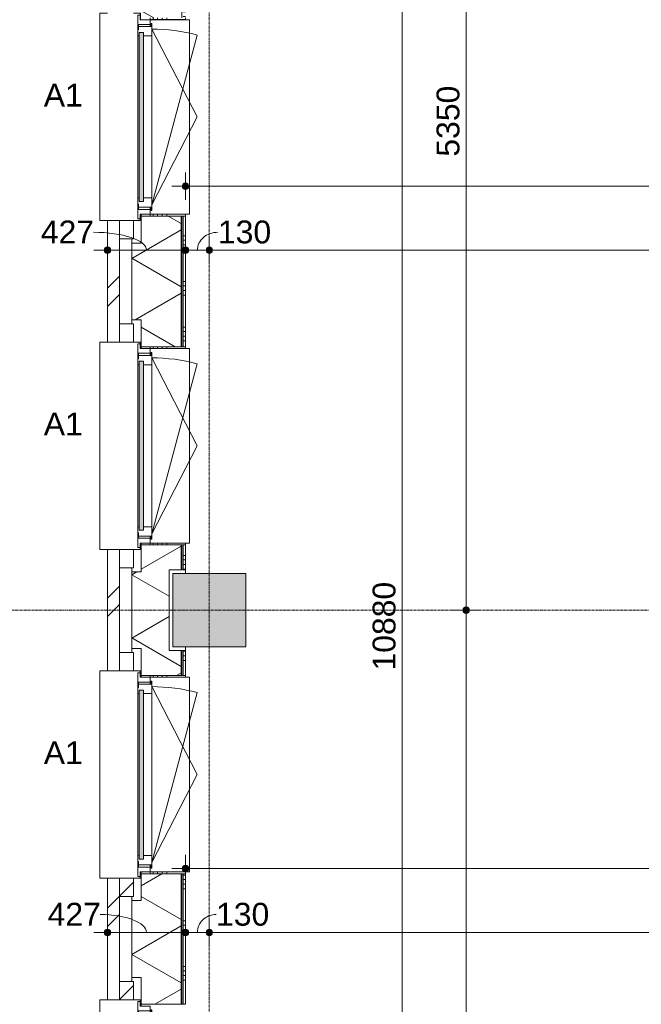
# Model space of a CAD drawing. Header units: millimetres. Extents: x 24169 to 70836, y -5250 to 32049.
# Tile 4 of 46: x 29212 to 32614, y 3242 to 8632. Entities that reach past the tile are written whole.
import ezdxf

# ---------------------------------------------------------------- set-up
doc = ezdxf.new("R2010")
doc.units = ezdxf.units.MM
doc.linetypes.add('stramien', pattern=[22.225, 12.7, -3.175, 3.175, -3.175])
doc.layers.add('00_Algemeen', color=7, linetype='Continuous', lineweight=9, true_color=0x00a600)
for name, color, linetype, lineweight in [('00_Algemeen-50', 7, 'Continuous', 9), ('05_Bouwplaatsvoorzieningen', 7, 'Continuous', 9), ('22_Metselwerk', 7, 'Continuous', 18), ('25_Metaalconstructiewerk', 7, 'Continuous', 9), ('30_Kozijnen-ramen-deuren', 7, 'Continuous', 9), ('42_Dekvloeren en vloersystemen', 7, 'Continuous', 9)]:
    doc.layers.add(name, color=color, linetype=linetype, lineweight=lineweight)
doc.styles.add('Arial_1', font='arial.ttf', dxfattribs={"height": 125})
doc.dimstyles.new('00_AEE_maatvoering_2_5mm', dxfattribs={"dimscale": 304.8, "dimtxt": 127.532425, "dimasz": 0.459318, "dimexe": 0.246063, "dimexo": 0.0625, "dimgap": 0, "dimtad": 1, "dimdec": 0, "dimzin": 0, "dimdsep": 46, "dimtxsty": 'Arial_1', "dimblk1": 'DOTSMALL', "dimblk2": 'DOTSMALL', "dimsah": 1, "dimcen": 0.09, "dimdle": 0.246063, "dimazin": 0, "dimtfac": 1, "dimtdec": 4, "dimtix": 1, "dimtmove": 0, "dimatfit": 3, "dimfxl": 0.246063, "dimfxlon": 1, "dimtvp": 1, "dimtolj": 1, "dimtzin": 0, "dimarcsym": 2})
doc.dimstyles.new('00_AEE_maatvoering_2_5mm_1', dxfattribs={"dimscale": 304.8, "dimtxt": 127.532425, "dimasz": 0.459318, "dimexe": 0.246063, "dimexo": 0.0625, "dimgap": 0, "dimtad": 1, "dimdec": 0, "dimzin": 0, "dimdsep": 46, "dimtxsty": 'Arial_1', "dimblk1": 'DOTSMALL', "dimblk2": 'DOTSMALL', "dimsah": 1, "dimcen": 0.09, "dimdle": 0.246063, "dimazin": 0, "dimtfac": 1, "dimtdec": 4, "dimtix": 1, "dimtmove": 1, "dimatfit": 3, "dimfxl": 0.246063, "dimfxlon": 1, "dimtvp": 1, "dimtolj": 1, "dimtzin": 0, "dimarcsym": 2})
pattern_1 = [(45, (30449.4, -2e-13), (-282.843, 282.843), []), (45, (30549.4, -3e-13), (-282.843, 282.843), [])]

# ---------------------------------------------------------------- blocks, each defined once
blk = doc.blocks.new('Direct Shape - 2410-10368 v1 - IFC-model constructie _zonder onderbouw_ _MM21228_-1202395-02 tweede verdieping - C')
at = {"layer": '25_Metaalconstructiewerk'}
blk.add_hatch(color=256, dxfattribs=at).paths.add_polyline_path([(-200, -200), (200, -200), (200, 200), (-200, 200), (-200, -135.9)])
for p, q in [((200, 200), (-200, 200)), ((-200, 200), (-200, -200)), ((200, -200), (200, 200)), ((-200, -200), (200, -200))]:
    blk.add_line(p, q, dxfattribs=at)
blk = doc.blocks.new('Direct Shape - NLRS_28_SC_TLB_kolom vierkant prefab_gen_AT_kolom vierkant_gen_lxb 400x400_800366-1202410-02 tweede verdieping - C')
blk.add_blockref('Direct Shape - 2410-10368 v1 - IFC-model constructie _zonder onderbouw_ _MM21228_-1202395-02 tweede verdieping - C', (0, 0))
blk = doc.blocks.new('2410-10368 v1 - IFC-model constructie _zonder onderbouw_ _MM21228__ifc-1-02 tweede verdieping - C')
at = {"layer": '25_Metaalconstructiewerk', "lineweight": 9}
blk.add_blockref('Direct Shape - NLRS_28_SC_TLB_kolom vierkant prefab_gen_AT_kolom vierkant_gen_lxb 400x400_800366-1202410-02 tweede verdieping - C', (0, 5400), dxfattribs=at)
blk = doc.blocks.new('31_AEE_kozijnen_KA1_CS77 - AEE_CS 77_Raam merk A1-V7-02 tweede verdieping - C')
at = {"layer": '30_Kozijnen-ramen-deuren', "true_color": 0xcccccc}
blk.add_hatch(color=254, dxfattribs=at).paths.add_polyline_path([(-462.5, -231.3), (462.5, -231.3), (462.5, -207.3), (-462.5, -207.3)])
at = {"layer": '30_Kozijnen-ramen-deuren'}
for p, q in [((-481.5, -199.5), (-557.5, -199.5)), ((-557.5, -199.5), (-557.5, -212.3)), ((-557.5, -212.3), (-532.5, -212.3)), ((-532.5, -212.3), (-532.5, -267.5)), ((-506.5, -203.3), (-481.5, -203.3)), ((-506.5, -267.5), (-506.5, -203.3)), ((-494.5, -203.8), (-494.5, -272.5)), ((-476.5, -203.8), (-494.5, -203.8)), ((-481.5, -199.5), (-476.5, -199.5)), ((-481.5, -203.3), (-481.5, -199.5)), ((-476.5, -203.3), (-481.5, -203.3)), ((-443.5, -199.5), (-476.5, -199.5)), ((-476.5, -199.5), (-476.5, -203.8)), ((-462.5, -231.3), (-462.5, -207.3)), ((-462.5, -231.3), (-462.5, -207.3)), ((-462.5, -207.3), (462.5, -207.3)), ((443.5, -199.5), (-443.5, -199.5)), ((-443.5, -207.3), (-443.5, -199.5)), ((443.5, -199.5), (443.5, -207.3)), ((476.5, -199.5), (443.5, -199.5)), ((462.5, -207.3), (462.5, -231.3)), ((462.5, -231.3), (462.5, -207.3)), ((476.5, -199.5), (481.5, -199.5)), ((476.5, -203.8), (476.5, -199.5)), ((481.5, -203.3), (476.5, -203.3)), ((494.5, -203.8), (476.5, -203.8)), ((481.5, -199.5), (481.5, -203.3)), ((557.5, -199.5), (481.5, -199.5)), ((481.5, -203.3), (506.5, -203.3)), ((494.5, -272.5), (494.5, -203.8)), ((506.5, -203.3), (506.5, -267.5)), ((532.5, -267.5), (532.5, -212.3)), ((532.5, -212.3), (557.5, -212.3)), ((557.5, -212.3), (557.5, -199.5)), ((-532.5, -267.5), (-506.5, -267.5)), ((-494.5, -267.5), (-506.5, -267.5)), ((462.5, -231.3), (-462.5, -231.3)), ((-443.5, -276.5), (-443.5, -231.3)), ((443.5, -231.3), (443.5, -276.5)), ((506.5, -267.5), (494.5, -267.5)), ((506.5, -267.5), (532.5, -267.5)), ((-494.5, -272.5), (-511.5, -272.5)), ((-511.5, -272.5), (-511.5, -276.5)), ((-511.5, -276.5), (-443.5, -276.5)), ((-481.5, -276.5), (0, -525.7)), ((-481.5, -276.5), (448.7, -525.7)), ((443.5, -276.5), (-443.5, -276.5)), ((0, -525.7), (481.5, -276.5)), ((443.5, -276.5), (511.5, -276.5)), ((511.5, -272.5), (494.5, -272.5)), ((511.5, -276.5), (511.5, -272.5))]:
    blk.add_line(p, q, dxfattribs=at)
blk.add_arc((-481.5, -276.5), 963, 345, 360, dxfattribs=at)
blk = doc.blocks.new('31_AEE_DAI_Dagkant_Interieur - Zonder Onderkant-V18-02 tweede verdieping - C')
at = {"layer": '05_Bouwplaatsvoorzieningen'}
h = blk.add_hatch(dxfattribs=at)
h.set_pattern_fill('FP_90', color=256, style=0, pattern_type=2)
h.set_pattern_definition([(0, (-6300, -691.5), (0, 250), []), (0, (-6300, -716.5), (0, 250), []), (0, (-6300, -741.5), (0, 250), []), (0, (-6300, -766.5), (0, 250), [])])
h.paths.add_polyline_path([(-542.5, -267.5), (-542.5, -461.5), (-533, -461.5), (-533, -267.5)])
h.paths.add_polyline_path([(533, -267.5), (533, -461.5), (542.5, -461.5), (542.5, -267.5)])
for p, q in [((-533, -267.5), (-542.5, -267.5)), ((-533, -461.5), (-533, -267.5)), ((533, -267.5), (533, -461.5)), ((542.5, -267.5), (533, -267.5)), ((-542.5, -461.5), (-533, -461.5)), ((533, -461.5), (542.5, -461.5))]:
    blk.add_line(p, q, dxfattribs=at)
blk = doc.blocks.new('31_AEE_DAI_Dagkant_Interieur - Zonder Onderkant-V19-02 tweede verdieping - C')
at = {"layer": '05_Bouwplaatsvoorzieningen'}
h = blk.add_hatch(dxfattribs=at)
h.set_pattern_fill('FP_91', color=256, style=0, pattern_type=2)
h.set_pattern_definition([(0, (-8100, -691.5), (0, 250), []), (0, (-8100, -716.5), (0, 250), []), (0, (-8100, -741.5), (0, 250), []), (0, (-8100, -766.5), (0, 250), [])])
h.paths.add_polyline_path([(-542.5, -267.5), (-542.5, -461.5), (-533, -461.5), (-533, -267.5)])
h.paths.add_polyline_path([(533, -449), (533, -461.5), (542.5, -461.5), (542.5, -267.5), (533, -267.5), (533, -440.6)])
for p, q in [((-533, -267.5), (-542.5, -267.5)), ((-533, -461.5), (-533, -267.5)), ((533, -267.5), (533, -461.5)), ((542.5, -267.5), (533, -267.5)), ((-542.5, -461.5), (-533, -461.5)), ((533, -461.5), (542.5, -461.5))]:
    blk.add_line(p, q, dxfattribs=at)
blk = doc.blocks.new('42_AEE_VE_vensterbank - Standaard-V11-02 tweede verdieping - C')
at = {"layer": '05_Bouwplaatsvoorzieningen'}
for p, q in [((-532.5, -482.5), (-532.5, -267.5)), ((532.5, -267.5), (532.5, -482.5)), ((-532.5, -482.5), (532.5, -482.5))]:
    blk.add_line(p, q, dxfattribs=at)
blk = doc.blocks.new('31_AEE_DAI_Dagkant_Interieur - Zonder Onderkant-V23-02 tweede verdieping - C')
at = {"layer": '05_Bouwplaatsvoorzieningen'}
h = blk.add_hatch(dxfattribs=at)
h.set_pattern_fill('FP_95', color=256, style=0, pattern_type=2)
h.set_pattern_definition([(0, (-4500, -691.5), (0, 250), []), (0, (-4500, -716.5), (0, 250), []), (0, (-4500, -741.5), (0, 250), []), (0, (-4500, -766.5), (0, 250), [])])
h.paths.add_polyline_path([(-542.5, -449), (-542.5, -461.5), (-533, -461.5), (-533, -267.5), (-542.5, -267.5), (-542.5, -437)])
h.paths.add_polyline_path([(533, -449), (533, -461.5), (542.5, -461.5), (542.5, -267.5), (533, -267.5), (533, -441.5)])
for p, q in [((-533, -267.5), (-542.5, -267.5)), ((-533, -461.5), (-533, -267.5)), ((533, -267.5), (533, -461.5)), ((542.5, -267.5), (533, -267.5)), ((-542.5, -461.5), (-533, -461.5)), ((533, -461.5), (542.5, -461.5))]:
    blk.add_line(p, q, dxfattribs=at)
blk = doc.blocks.new('21_AEE_WA_lekdorpel - 21_AEE_WA_lekdorpel-6866276-02 tweede verdieping - C')
at = {"layer": '05_Bouwplaatsvoorzieningen'}
for p, q in [((-567.5, -34.5), (-567.5, 8)), ((-567.5, 8), (567.5, 8)), ((567.5, 8), (567.5, -34.5)), ((-567.5, -213), (-567.5, -176.5)), ((-567.5, -215), (-567.5, -213)), ((-532.5, -213), (-567.5, -213)), ((-532.5, -215), (-567.5, -215)), ((567.5, -213), (532.5, -213)), ((567.5, -215), (532.5, -215)), ((567.5, -176.5), (567.5, -213)), ((567.5, -213), (567.5, -215))]:
    blk.add_line(p, q, dxfattribs=at)
blk = doc.blocks.new('DIMBLOCK14-02 tweede verdieping - C')
at = {"layer": '00_Algemeen-50', "transparency": 16777216}
h = blk.add_hatch(color=256, dxfattribs=at)
edge = h.paths.add_edge_path()
edge.add_arc((31305.8, 10750), 17.5, 0, 360)
h = blk.add_hatch(color=256, dxfattribs=at)
edge = h.paths.add_edge_path()
edge.add_arc((31305.8, -130), 17.5, 0, 360)
for p, q in [((31305.8, 10750), (31230.8, 10750)), ((31305.8, -205), (31305.8, 10750)), ((31305.8, 10750), (31380.8, 10750)), ((31305.8, -130), (31230.8, -130)), ((31305.8, -130), (31380.8, -130))]:
    blk.add_line(p, q, dxfattribs=at)
for centre in [(31305.8, 10750), (31305.8, -130)]:
    blk.add_circle(centre, 17.5, dxfattribs=at)
at = {"layer": '00_Algemeen-50', "color": 0, "transparency": 16777216, "insert": (31143.5, 5069.7), "char_height": 125, "width": 576.839, "attachment_point": 1, "rotation": 90, "line_spacing_factor": 0.941778, "style": 'Arial_1'}
blk.add_mtext('10880', dxfattribs=at)
blk = doc.blocks.new('_DotSmall')
at = {"color": 0, "linetype": 'ByBlock', "const_width": 0.5}
blk.add_lwpolyline([(-0.0625, 0, 1), (0.0625, 0, 1)], format="xyb", close=True, dxfattribs=at)
blk = doc.blocks.new('DIMBLOCK21-02 tweede verdieping - C')
at = {"layer": '00_Algemeen-50', "transparency": 16777216}
h = blk.add_hatch(color=256, dxfattribs=at)
edge = h.paths.add_edge_path()
edge.add_arc((30119.4, 7720.7), 17.5, 0, 360)
h = blk.add_hatch(color=256, dxfattribs=at)
edge = h.paths.add_edge_path()
edge.add_arc((37374.4, 7720.7), 17.5, 0, 360)
for p, q in [((30119.4, 7720.7), (30119.4, 7795.7)), ((37374.4, 7720.7), (37374.4, 7795.7)), ((30044.4, 7720.7), (37374.4, 7720.7)), ((30119.4, 7720.7), (30119.4, 7645.7)), ((37374.4, 7720.7), (37374.4, 7645.7))]:
    blk.add_line(p, q, dxfattribs=at)
for centre in [(30119.4, 7720.7), (37374.4, 7720.7)]:
    blk.add_circle(centre, 17.5, dxfattribs=at)
at = {"layer": '00_Algemeen-50', "color": 0, "transparency": 16777216, "insert": (33554.6, 7883), "char_height": 125, "width": 461.471, "attachment_point": 1, "line_spacing_factor": 0.941778, "style": 'Arial_1'}
blk.add_mtext('7255', dxfattribs=at)
blk = doc.blocks.new('DIMBLOCK38-02 tweede verdieping - C')
at = {"layer": '00_Algemeen-50', "transparency": 16777216}
h = blk.add_hatch(color=256, dxfattribs=at)
edge = h.paths.add_edge_path()
edge.add_arc((30119.4, 3985.7), 17.5, 0, 360)
h = blk.add_hatch(color=256, dxfattribs=at)
edge = h.paths.add_edge_path()
edge.add_arc((37374.4, 3985.7), 17.5, 0, 360)
for p, q in [((30119.4, 3985.7), (30119.4, 4060.7)), ((37374.4, 3985.7), (37374.4, 4060.7)), ((30044.4, 3985.7), (37374.4, 3985.7)), ((30119.4, 3985.7), (30119.4, 3910.7)), ((37374.4, 3985.7), (37374.4, 3910.7))]:
    blk.add_line(p, q, dxfattribs=at)
for centre in [(30119.4, 3985.7), (37374.4, 3985.7)]:
    blk.add_circle(centre, 17.5, dxfattribs=at)
at = {"layer": '00_Algemeen-50', "color": 0, "transparency": 16777216, "insert": (33554.6, 4148), "char_height": 125, "width": 461.471, "attachment_point": 1, "line_spacing_factor": 0.941778, "style": 'Arial_1'}
blk.add_mtext('7255', dxfattribs=at)
blk = doc.blocks.new('DIMBLOCK91-02 tweede verdieping - C')
at = {"layer": '00_Algemeen-50', "transparency": 16777216}
h = blk.add_hatch(color=256, dxfattribs=at)
edge = h.paths.add_edge_path()
edge.add_arc((31655.8, 10750), 17.5, 0, 360)
h = blk.add_hatch(color=256, dxfattribs=at)
edge = h.paths.add_edge_path()
edge.add_arc((31655.8, 5400), 17.5, 0, 360)
for p, q in [((31655.8, 10750), (31580.8, 10750)), ((31655.8, 10750), (31655.8, 5400)), ((31655.8, 10750), (31730.8, 10750)), ((31655.8, 5400), (31580.8, 5400)), ((31655.8, 5400), (31730.8, 5400))]:
    blk.add_line(p, q, dxfattribs=at)
for centre in [(31655.8, 10750), (31655.8, 5400)]:
    blk.add_circle(centre, 17.5, dxfattribs=at)
at = {"layer": '00_Algemeen-50', "color": 0, "transparency": 16777216, "insert": (31493.5, 7882.7), "char_height": 125, "width": 461.471, "attachment_point": 1, "rotation": 90, "line_spacing_factor": 0.941778, "style": 'Arial_1'}
blk.add_mtext('5350', dxfattribs=at)
blk = doc.blocks.new('DIMBLOCK92-02 tweede verdieping - C')
at = {"layer": '00_Algemeen-50', "transparency": 16777216}
h = blk.add_hatch(color=256, dxfattribs=at)
edge = h.paths.add_edge_path()
edge.add_arc((31655.8, 5400), 17.5, 0, 360)
h = blk.add_hatch(color=256, dxfattribs=at)
edge = h.paths.add_edge_path()
edge.add_arc((31655.8, 0), 17.5, 0, 360)
for p, q in [((31655.8, 5400), (31580.8, 5400)), ((31655.8, 5400), (31655.8, 0)), ((31655.8, 5400), (31730.8, 5400)), ((31655.8, 0), (31580.8, 0)), ((31655.8, 0), (31730.8, 0))]:
    blk.add_line(p, q, dxfattribs=at)
for centre in [(31655.8, 5400), (31655.8, 0)]:
    blk.add_circle(centre, 17.5, dxfattribs=at)
at = {"layer": '00_Algemeen-50', "color": 0, "transparency": 16777216, "insert": (31493.5, 2507.7), "char_height": 125, "width": 461.471, "attachment_point": 1, "rotation": 90, "line_spacing_factor": 0.941778, "style": 'Arial_1'}
blk.add_mtext('5400', dxfattribs=at)
blk = doc.blocks.new('DIMBLOCK95-02 tweede verdieping - C')
at = {"layer": '00_Algemeen-50', "transparency": 16777216}
h = blk.add_hatch(color=256, dxfattribs=at)
edge = h.paths.add_edge_path()
edge.add_arc((29692.4, 3635.7), 17.5, 0, 360)
h = blk.add_hatch(color=256, dxfattribs=at)
edge = h.paths.add_edge_path()
edge.add_arc((30119.4, 3635.7), 17.5, 0, 360)
for p, q in [((29692.4, 3635.7), (29692.4, 3710.7)), ((30119.4, 3635.7), (30119.4, 3710.7)), ((29617.4, 3635.7), (30119.4, 3635.7)), ((29692.4, 3635.7), (29692.4, 3560.7)), ((30119.4, 3635.7), (30119.4, 3560.7))]:
    blk.add_line(p, q, dxfattribs=at)
for centre in [(29692.4, 3635.7), (30119.4, 3635.7)]:
    blk.add_circle(centre, 17.5, dxfattribs=at)
blk.add_ellipse((29652.9, 3635.7), major_axis=(252.9, 0), ratio=0.387833, start_param=0, end_param=1.570796, dxfattribs=at)
at = {"layer": '00_Algemeen-50', "color": 0, "transparency": 16777216, "insert": (29364.5, 3798), "char_height": 125, "width": 346.103, "attachment_point": 1, "line_spacing_factor": 0.941778, "style": 'Arial_1'}
blk.add_mtext('427', dxfattribs=at)
blk = doc.blocks.new('DIMBLOCK96-02 tweede verdieping - C')
at = {"layer": '00_Algemeen-50', "transparency": 16777216}
h = blk.add_hatch(color=256, dxfattribs=at)
edge = h.paths.add_edge_path()
edge.add_arc((30119.4, 3635.7), 17.5, 0, 360)
h = blk.add_hatch(color=256, dxfattribs=at)
edge = h.paths.add_edge_path()
edge.add_arc((30249.4, 3635.7), 17.5, 0, 360)
for p, q in [((30119.4, 3635.7), (30119.4, 3710.7)), ((30249.4, 3635.7), (30249.4, 3710.7)), ((30119.4, 3635.7), (30249.4, 3635.7)), ((30119.4, 3635.7), (30119.4, 3560.7)), ((30249.4, 3635.7), (30249.4, 3560.7))]:
    blk.add_line(p, q, dxfattribs=at)
for centre in [(30119.4, 3635.7), (30249.4, 3635.7)]:
    blk.add_circle(centre, 17.5, dxfattribs=at)
blk.add_ellipse((30286.4, 3635.7), major_axis=(102, 0), ratio=0.961323, start_param=1.570796, end_param=3.141593, dxfattribs=at)
at = {"layer": '00_Algemeen-50', "color": 0, "transparency": 16777216, "insert": (30286.4, 3798), "char_height": 125, "width": 346.103, "attachment_point": 1, "line_spacing_factor": 0.941778, "style": 'Arial_1'}
blk.add_mtext('130', dxfattribs=at)
blk = doc.blocks.new('DIMBLOCK97-02 tweede verdieping - C')
at = {"layer": '00_Algemeen-50', "transparency": 16777216}
h = blk.add_hatch(color=256, dxfattribs=at)
edge = h.paths.add_edge_path()
edge.add_arc((30249.4, 3635.7), 17.5, 0, 360)
h = blk.add_hatch(color=256, dxfattribs=at)
edge = h.paths.add_edge_path()
edge.add_arc((35649.4, 3635.7), 17.5, 0, 360)
for p, q in [((30249.4, 3635.7), (30249.4, 3710.7)), ((35649.4, 3635.7), (35649.4, 3710.7)), ((30249.4, 3635.7), (35649.4, 3635.7)), ((30249.4, 3635.7), (30249.4, 3560.7)), ((35649.4, 3635.7), (35649.4, 3560.7))]:
    blk.add_line(p, q, dxfattribs=at)
for centre in [(30249.4, 3635.7), (35649.4, 3635.7)]:
    blk.add_circle(centre, 17.5, dxfattribs=at)
at = {"layer": '00_Algemeen-50', "color": 0, "transparency": 16777216, "insert": (32757.1, 3798), "char_height": 125, "width": 461.471, "attachment_point": 1, "line_spacing_factor": 0.941778, "style": 'Arial_1'}
blk.add_mtext('5400', dxfattribs=at)
blk = doc.blocks.new('DIMBLOCK115-02 tweede verdieping - C')
at = {"layer": '00_Algemeen-50', "transparency": 16777216}
h = blk.add_hatch(color=256, dxfattribs=at)
edge = h.paths.add_edge_path()
edge.add_arc((29692.4, 7370.7), 17.5, 0, 360)
h = blk.add_hatch(color=256, dxfattribs=at)
edge = h.paths.add_edge_path()
edge.add_arc((30119.4, 7370.7), 17.5, 0, 360)
for p, q in [((29692.4, 7370.7), (29692.4, 7445.7)), ((30119.4, 7370.7), (30119.4, 7445.7)), ((29617.4, 7370.7), (30119.4, 7370.7)), ((29692.4, 7370.7), (29692.4, 7295.7)), ((30119.4, 7370.7), (30119.4, 7295.7))]:
    blk.add_line(p, q, dxfattribs=at)
for centre in [(29692.4, 7370.7), (30119.4, 7370.7)]:
    blk.add_circle(centre, 17.5, dxfattribs=at)
blk.add_ellipse((29615.8, 7370.7), major_axis=(290.1, 0), ratio=0.33818, start_param=0, end_param=1.570796, dxfattribs=at)
at = {"layer": '00_Algemeen-50', "color": 0, "transparency": 16777216, "insert": (29327.4, 7533), "char_height": 125, "width": 346.103, "attachment_point": 1, "line_spacing_factor": 0.941778, "style": 'Arial_1'}
blk.add_mtext('427', dxfattribs=at)
blk = doc.blocks.new('DIMBLOCK116-02 tweede verdieping - C')
at = {"layer": '00_Algemeen-50', "transparency": 16777216}
h = blk.add_hatch(color=256, dxfattribs=at)
edge = h.paths.add_edge_path()
edge.add_arc((30119.4, 7370.7), 17.5, 0, 360)
h = blk.add_hatch(color=256, dxfattribs=at)
edge = h.paths.add_edge_path()
edge.add_arc((30249.4, 7370.7), 17.5, 0, 360)
for p, q in [((30119.4, 7370.7), (30119.4, 7445.7)), ((30249.4, 7370.7), (30249.4, 7445.7)), ((30119.4, 7370.7), (30249.4, 7370.7)), ((30119.4, 7370.7), (30119.4, 7295.7)), ((30249.4, 7370.7), (30249.4, 7295.7))]:
    blk.add_line(p, q, dxfattribs=at)
for centre in [(30119.4, 7370.7), (30249.4, 7370.7)]:
    blk.add_circle(centre, 17.5, dxfattribs=at)
blk.add_ellipse((30296.8, 7370.7), major_axis=(112.4, 0), ratio=0.873042, start_param=1.570796, end_param=3.141593, dxfattribs=at)
at = {"layer": '00_Algemeen-50', "color": 0, "transparency": 16777216, "insert": (30296.8, 7533), "char_height": 125, "width": 346.103, "attachment_point": 1, "line_spacing_factor": 0.941778, "style": 'Arial_1'}
blk.add_mtext('130', dxfattribs=at)
blk = doc.blocks.new('DIMBLOCK117-02 tweede verdieping - C')
at = {"layer": '00_Algemeen-50', "transparency": 16777216}
h = blk.add_hatch(color=256, dxfattribs=at)
edge = h.paths.add_edge_path()
edge.add_arc((30249.4, 7370.7), 17.5, 0, 360)
h = blk.add_hatch(color=256, dxfattribs=at)
edge = h.paths.add_edge_path()
edge.add_arc((35649.4, 7370.7), 17.5, 0, 360)
for p, q in [((30249.4, 7370.7), (30249.4, 7445.7)), ((35649.4, 7370.7), (35649.4, 7445.7)), ((30249.4, 7370.7), (35649.4, 7370.7)), ((30249.4, 7370.7), (30249.4, 7295.7)), ((35649.4, 7370.7), (35649.4, 7295.7))]:
    blk.add_line(p, q, dxfattribs=at)
for centre in [(30249.4, 7370.7), (35649.4, 7370.7)]:
    blk.add_circle(centre, 17.5, dxfattribs=at)
at = {"layer": '00_Algemeen-50', "color": 0, "transparency": 16777216, "insert": (32757.1, 7533), "char_height": 125, "width": 461.471, "attachment_point": 1, "line_spacing_factor": 0.941778, "style": 'Arial_1'}
blk.add_mtext('5400', dxfattribs=at)

msp = doc.modelspace()

# ---------------------------------------------------------------- hatches: boundary and pattern name
at = {"layer": '22_Metselwerk', "lineweight": 9}
h = msp.add_hatch(dxfattribs=at)
h.set_pattern_fill('FP_79', color=256, angle=45, style=0, pattern_type=2)
h.set_pattern_definition(pattern_1)
h.paths.add_polyline_path([(29692.4, -557.5), (29758.4, -557.5), (29757.9, 332.5), (29692.4, 332.5), (29692.4, -414)])
h.paths.add_polyline_path([(29692.4, 1467.5), (29757.9, 1467.5), (29757.9, 2132.5), (29692.4, 2132.5), (29692.4, 1859.1)])
h.paths.add_polyline_path([(29757.9, 3267.5), (29757.9, 3932.5), (29692.4, 3932.5), (29692.4, 3267.5)])
h.paths.add_polyline_path([(29757.9, 5067.5), (29757.9, 5732.5), (29692.4, 5732.5), (29692.4, 5067.5)])
h.paths.add_polyline_path([(29757.9, 6867.5), (29757.9, 7532.5), (29692.4, 7532.5), (29692.4, 6867.5)])
h.paths.add_polyline_path([(29692.4, 8667.5), (29757.9, 8667.5), (29757.9, 9332.5), (29692.4, 9332.5), (29692.4, 8678.7)])
h.paths.add_polyline_path([(29757.9, 10467.5), (29757.9, 11132.5), (29692.4, 11132.5), (29692.4, 10467.5)])
h.paths.add_polyline_path([(29757.9, 12267.5), (29757.9, 12932.5), (29692.4, 12932.5), (29692.4, 12267.5)])
h.paths.add_polyline_path([(29757.9, 14067.5), (29757.9, 14732.5), (29692.4, 14732.5), (29692.4, 14067.5)])
h.paths.add_polyline_path([(29757.9, 15867.5), (29757.9, 16532.5), (29692.4, 16532.5), (29692.4, 15867.5)])
h.paths.add_polyline_path([(29692.4, 17667.5), (29757.9, 17667.5), (29757.9, 18332.5), (29692.4, 18332.5), (29692.4, 17771.4)])
h.paths.add_polyline_path([(29692.4, 19467.5), (29757.9, 19467.5), (29757.9, 20132.5), (29692.4, 20132.5), (29692.4, 19476.2)])
h.paths.add_polyline_path([(29757.9, 21267.5), (29757.9, 21932.5), (29692.4, 21932.5), (29692.4, 21267.5)])
h.paths.add_polyline_path([(29692.4, 23067.5), (29757.9, 23067.5), (29757.9, 23732.5), (29692.4, 23732.5), (29692.4, 23454.3)])
h.paths.add_polyline_path([(29692.4, 24867.5), (29757.9, 24867.5), (29757.9, 25532.5), (29692.4, 25532.5), (29692.4, 25159.2)])
h.paths.add_polyline_path([(29692.4, 26667.5), (29757.9, 26667.5), (29757.9, 27332.5), (29692.4, 27332.5), (29692.4, 26864.1)])
h = msp.add_hatch(dxfattribs=at)
h.set_pattern_fill('FP_77', color=256, angle=60, style=0, pattern_type=2)
h.set_pattern_definition([(330, (29824.9, 24300), (150, 259.8076), []), (30, (29824.9, 24300), (-150, 259.8076), [])])
h.paths.add_polyline_path([(30094.9, -424.5), (30094.9, -220), (30029.4, -220), (30029.4, 220), (30094.9, 220), (30094.9, 357.5), (29876.9, 357.5), (29876.9, 210), (29824.9, 210), (29824.9, -424.5)])
h.paths.add_polyline_path([(29876.9, 1442.5), (30094.9, 1442.5), (30094.9, 2157.5), (29876.9, 2157.5), (29876.9, 2010), (29824.9, 2010), (29824.9, 1590), (29876.9, 1590)])
h.paths.add_polyline_path([(29876.9, 3242.5), (30094.9, 3242.5), (30094.9, 3957.5), (29876.9, 3957.5), (29876.9, 3810), (29824.9, 3810), (29824.9, 3390), (29876.9, 3390)])
h.paths.add_polyline_path([(29876.9, 5042.5), (30094.9, 5042.5), (30094.9, 5180), (30029.4, 5180), (30029.4, 5620), (30094.9, 5620), (30094.9, 5757.5), (29876.9, 5757.5), (29876.9, 5610), (29824.9, 5610), (29824.9, 5190), (29876.9, 5190)])
h.paths.add_polyline_path([(29876.9, 6842.5), (30094.9, 6842.5), (30094.9, 7557.5), (29876.9, 7557.5), (29876.9, 7410), (29824.9, 7410), (29824.9, 6990), (29876.9, 6990), (29876.9, 6973.8)])
h.paths.add_polyline_path([(29876.9, 8642.5), (30094.9, 8642.5), (30094.9, 9357.5), (29876.9, 9357.5), (29876.9, 9210), (29824.9, 9210), (29824.9, 8790), (29876.9, 8790), (29876.9, 8678.7)])
h.paths.add_polyline_path([(29876.9, 10442.5), (30094.9, 10442.5), (30094.9, 10580), (30029.4, 10580), (30029.4, 11020), (30094.9, 11020), (30094.9, 11157.5), (29876.9, 11157.5), (29876.9, 11010), (29824.9, 11010), (29824.9, 10590), (29876.9, 10590)])
h.paths.add_polyline_path([(30094.9, 12242.5), (30094.9, 12957.5), (29876.9, 12957.5), (29876.9, 12810), (29824.9, 12810), (29824.9, 12390), (29876.9, 12390), (29876.9, 12242.5)])
h.paths.add_polyline_path([(29876.9, 14042.5), (30094.9, 14042.5), (30094.9, 14757.5), (29876.9, 14757.5), (29876.9, 14610), (29824.9, 14610), (29824.9, 14190), (29876.9, 14190)])
h.paths.add_polyline_path([(29876.9, 15842.5), (30094.9, 15842.5), (30094.9, 15980), (30029.4, 15980), (30029.4, 16420), (30094.9, 16420), (30094.9, 16557.5), (29876.9, 16557.5), (29876.9, 16410), (29824.9, 16410), (29824.9, 15990), (29876.9, 15990)])
h.paths.add_polyline_path([(30094.9, 17642.5), (30094.9, 18357.5), (29876.9, 18357.5), (29876.9, 18210), (29824.9, 18210), (29824.9, 17790), (29876.9, 17790), (29876.9, 17642.5)])
h.paths.add_polyline_path([(29876.9, 19442.5), (30094.9, 19442.5), (30094.9, 20157.5), (29876.9, 20157.5), (29876.9, 20010), (29824.9, 20010), (29824.9, 19590), (29876.9, 19590), (29876.9, 19476.2)])
h.paths.add_polyline_path([(29876.9, 21242.5), (30094.9, 21242.5), (30094.9, 21380), (30029.4, 21380), (30029.4, 21820), (30094.9, 21820), (30094.9, 21957.5), (29876.9, 21957.5), (29876.9, 21810), (29824.9, 21810), (29824.9, 21390), (29876.9, 21390)])
h.paths.add_polyline_path([(29876.9, 23042.5), (30094.9, 23042.5), (30094.9, 23757.5), (29876.9, 23757.5), (29876.9, 23610), (29824.9, 23610), (29824.9, 23190), (29876.9, 23190)])
h.paths.add_polyline_path([(29876.9, 24842.5), (30094.9, 24842.5), (30094.9, 25557.5), (29876.9, 25557.5), (29876.9, 25410), (29824.9, 25410), (29824.9, 24990), (29876.9, 24990), (29876.9, 24875)])
h.paths.add_polyline_path([(29876.9, 26642.5), (30094.9, 26642.5), (30094.9, 26780), (30029.4, 26780), (30029.4, 27220), (30094.9, 27220), (30094.9, 27357.5), (29876.9, 27357.5), (29876.9, 27210), (29824.9, 27210), (29824.9, 26790), (29876.9, 26790)])
h = msp.add_hatch(dxfattribs=at)
h.set_pattern_fill('FP_78', color=256, style=0, pattern_type=2)
h.set_pattern_definition([(270, (29824.893, 24300), (25, 2e-15), [])])
h.paths.add_polyline_path([(30106.9, 220), (30106.9, 357.5), (30094.9, 357.5), (30094.9, 220)])
h.paths.add_polyline_path([(30106.9, 1442.5), (30106.9, 2157.5), (30094.9, 2157.5), (30094.9, 1442.5)])
h.paths.add_polyline_path([(30106.9, 3242.5), (30106.9, 3957.5), (30094.9, 3957.5), (30094.9, 3242.5)])
h.paths.add_polyline_path([(30106.9, 5042.5), (30106.9, 5180), (30094.9, 5180), (30094.9, 5042.5)])
h.paths.add_polyline_path([(30106.9, 5620), (30106.9, 5757.5), (30094.9, 5757.5), (30094.9, 5620)])
h.paths.add_polyline_path([(30106.9, 6842.5), (30106.9, 7557.5), (30094.9, 7557.5), (30094.9, 6842.5)])
h.paths.add_polyline_path([(30106.9, 8642.5), (30106.9, 9357.5), (30094.9, 9357.5), (30094.9, 8642.5)])
h.paths.add_polyline_path([(30094.9, 10442.5), (30106.9, 10442.5), (30106.9, 10580), (30094.9, 10580)])
h.paths.add_polyline_path([(30106.9, 11020), (30106.9, 11157.5), (30094.9, 11157.5), (30094.9, 11020)])
h.paths.add_polyline_path([(30106.9, 12242.5), (30106.9, 12957.5), (30094.9, 12957.5), (30094.9, 12242.5)])
h.paths.add_polyline_path([(30106.9, 14042.5), (30106.9, 14757.5), (30094.9, 14757.5), (30094.9, 14042.5)])
h.paths.add_polyline_path([(30106.9, 15842.5), (30106.9, 15980), (30094.9, 15980), (30094.9, 15842.5)])
h.paths.add_polyline_path([(30106.9, 16420), (30106.9, 16557.5), (30094.9, 16557.5), (30094.9, 16420)])
h.paths.add_polyline_path([(30094.9, 17642.5), (30106.9, 17642.5), (30106.9, 17920), (30094.9, 17920), (30094.9, 17771.4)])
h.paths.add_polyline_path([(30094.9, 17950), (30106.9, 17950), (30106.9, 18050), (30094.9, 18050)])
h.paths.add_polyline_path([(30106.9, 18080), (30106.9, 18357.5), (30094.9, 18357.5), (30094.9, 18080)])
h.paths.add_polyline_path([(30094.9, 19442.5), (30106.9, 19442.5), (30106.9, 20157.5), (30094.9, 20157.5), (30094.9, 19476.2)])
h.paths.add_polyline_path([(30094.9, 21242.5), (30106.9, 21242.5), (30106.9, 21380), (30094.9, 21380)])
h.paths.add_polyline_path([(30106.9, 21820), (30106.9, 21957.5), (30094.9, 21957.5), (30094.9, 21820)])
h.paths.add_polyline_path([(30094.9, 23042.5), (30106.9, 23042.5), (30106.9, 23757.5), (30094.9, 23757.5), (30094.9, 23454.3)])
h.paths.add_polyline_path([(30094.9, 24842.5), (30106.9, 24842.5), (30106.9, 25117.5), (30094.9, 25117.5), (30094.9, 24875)])
h.paths.add_polyline_path([(30106.9, 25147.5), (30106.9, 25247.5), (30094.9, 25247.5), (30094.9, 25147.5)])
h.paths.add_polyline_path([(30094.9, 25277.5), (30106.9, 25277.5), (30106.9, 25557.5), (30094.9, 25557.5), (30094.9, 25443.3)])
h.paths.add_polyline_path([(30094.9, 26642.5), (30106.9, 26642.5), (30106.9, 26780), (30094.9, 26780)])
h.paths.add_polyline_path([(30106.9, 27220), (30106.9, 27357.5), (30094.9, 27357.5), (30094.9, 27220)])
h = msp.add_hatch(dxfattribs=at)
h.set_pattern_fill('FP_76', color=256, angle=90, style=0, pattern_type=2)
h.set_pattern_definition([(1e-13, (29824.9, 24200), (-4e-13, 250), []), (1e-13, (29824.9, 24175), (-4e-13, 250), []), (1e-13, (29824.9, 24150), (-4e-13, 250), []), (1e-13, (29824.9, 24125), (-4e-13, 250), [])])
h.paths.add_polyline_path([(30119.4, 220), (30119.4, 357.5), (30106.9, 357.5), (30106.9, 220)])
h.paths.add_polyline_path([(30106.9, 1442.5), (30119.4, 1442.5), (30119.4, 2157.5), (30106.9, 2157.5), (30106.9, 1859.1)])
h.paths.add_polyline_path([(30119.4, 3242.5), (30119.4, 3957.5), (30106.9, 3957.5), (30106.9, 3242.5)])
h.paths.add_polyline_path([(30119.4, 5042.5), (30119.4, 5180), (30106.9, 5180), (30106.9, 5042.5)])
h.paths.add_polyline_path([(30119.4, 5620), (30119.4, 5757.5), (30106.9, 5757.5), (30106.9, 5620)])
h.paths.add_polyline_path([(30106.9, 6842.5), (30119.4, 6842.5), (30119.4, 7557.5), (30106.9, 7557.5), (30106.9, 6973.8)])
h.paths.add_polyline_path([(30106.9, 8642.5), (30119.4, 8642.5), (30119.4, 9357.5), (30106.9, 9357.5), (30106.9, 8678.7)])
h.paths.add_polyline_path([(30119.4, 10442.5), (30119.4, 10580), (30106.9, 10580), (30106.9, 10442.5)])
h.paths.add_polyline_path([(30119.4, 11020), (30119.4, 11157.5), (30106.9, 11157.5), (30106.9, 11020)])
h.paths.add_polyline_path([(30119.4, 12242.5), (30119.4, 12957.5), (30106.9, 12957.5), (30106.9, 12242.5)])
h.paths.add_polyline_path([(30119.4, 14042.5), (30119.4, 14757.5), (30106.9, 14757.5), (30106.9, 14042.5)])
h.paths.add_polyline_path([(30106.9, 15842.5), (30119.4, 15842.5), (30119.4, 15980), (30106.9, 15980)])
h.paths.add_polyline_path([(30119.4, 16420), (30119.4, 16557.5), (30106.9, 16557.5), (30106.9, 16420)])
h.paths.add_polyline_path([(30119.4, 17642.5), (30119.4, 17920), (30106.9, 17920), (30106.9, 17642.5)])
h.paths.add_polyline_path([(30119.4, 17950), (30119.4, 18050), (30106.9, 18050), (30106.9, 17950)])
h.paths.add_polyline_path([(30106.9, 18080), (30119.4, 18080), (30119.4, 18357.5), (30106.9, 18357.5), (30106.9, 18339.7)])
h.paths.add_polyline_path([(30106.9, 19442.5), (30119.4, 19442.5), (30119.4, 20157.5), (30106.9, 20157.5), (30106.9, 19476.2)])
h.paths.add_polyline_path([(30119.4, 21242.5), (30119.4, 21380), (30106.9, 21380), (30106.9, 21242.5)])
h.paths.add_polyline_path([(30119.4, 21820), (30119.4, 21957.5), (30106.9, 21957.5), (30106.9, 21820)])
h.paths.add_polyline_path([(30106.9, 23042.5), (30119.4, 23042.5), (30119.4, 23757.5), (30106.9, 23757.5), (30106.9, 23454.3)])
h.paths.add_polyline_path([(30119.4, 24842.5), (30119.4, 25117.5), (30106.9, 25117.5), (30106.9, 24842.5)])
h.paths.add_polyline_path([(30119.4, 25147.5), (30119.4, 25247.5), (30106.9, 25247.5), (30106.9, 25147.5)])
h.paths.add_polyline_path([(30119.4, 25277.5), (30119.4, 25557.5), (30106.9, 25557.5), (30106.9, 25277.5)])
h.paths.add_polyline_path([(30119.4, 26642.5), (30119.4, 26780), (30106.9, 26780), (30106.9, 26642.5)])
h.paths.add_polyline_path([(30119.4, 27220), (30119.4, 27357.5), (30106.9, 27357.5), (30106.9, 27220)])
h = msp.add_hatch(dxfattribs=at)
h.set_pattern_fill('FP_79', color=256, angle=45, style=0, pattern_type=2)
h.set_pattern_definition(pattern_1)
h.paths.add_polyline_path([(29834.4, 3832.5), (29834.4, 3932.5), (29758.4, 3932.5), (29758.4, 3832.5)])
h = msp.add_hatch(dxfattribs=at)
h.set_pattern_fill('FP_79', color=256, angle=45, style=0, pattern_type=2)
h.set_pattern_definition(pattern_1)
h.paths.add_polyline_path([(29834.4, 3267.5), (29834.4, 3367.5), (29758.4, 3367.5), (29758.4, 3267.5)])

# ---------------------------------------------------------------- linework, layer by layer
at = {"layer": '00_Algemeen', "color": 150, "linetype": 'stramien', "true_color": 0x0080ff}
for p, q in [((30249.4, -4950.1), (30249.4, 31749.5)), ((68718, 5400), (24734, 5400))]:
    msp.add_line(p, q, dxfattribs=at)
at = {"layer": '22_Metselwerk', "lineweight": 9}
for p, q in [((29876.9, 7557.5), (29876.9, 7567.5)), ((30119.4, 7557.5), (30094.9, 7557.5)), ((30106.9, 7557.5), (30106.9, 6842.5)), ((30119.4, 6842.5), (30119.4, 7557.5)), ((29757.9, 7532.5), (29692.4, 7532.5)), ((29692.4, 7532.5), (29692.4, 6867.5)), ((29757.9, 7410), (29757.9, 7532.5)), ((29758.4, 6867.5), (29758.4, 7532.5)), ((29834.4, 7532.5), (29758.4, 7532.5)), ((29834.4, 7432.5), (29834.4, 7532.5)), ((29758.4, 7410), (29757.9, 7410)), ((29758.4, 7432.5), (29834.4, 7432.5)), ((29824.9, 7410), (29824.9, 7432.5)), ((29757.9, 6867.5), (29757.9, 6990)), ((29757.9, 6990), (29758.4, 6990)), ((29834.4, 6967.5), (29758.4, 6967.5)), ((29824.9, 6967.5), (29824.9, 6990)), ((29834.4, 6867.5), (29834.4, 6967.5)), ((29692.4, 6867.5), (29757.9, 6867.5)), ((29758.4, 6867.5), (29834.4, 6867.5)), ((29876.9, 6832.5), (29876.9, 6842.5)), ((30094.9, 6842.5), (30119.4, 6842.5)), ((29876.9, 5757.5), (29876.9, 5767.5)), ((29757.9, 5732.5), (29692.4, 5732.5)), ((29692.4, 5732.5), (29692.4, 5067.5)), ((29757.9, 5610), (29757.9, 5732.5)), ((29758.4, 5067.5), (29758.4, 5732.5)), ((29834.4, 5732.5), (29758.4, 5732.5)), ((29834.4, 5632.5), (29834.4, 5732.5)), ((30119.4, 5757.5), (30094.9, 5757.5)), ((30106.9, 5757.5), (30106.9, 5620)), ((30119.4, 5620), (30119.4, 5757.5)), ((29758.4, 5610), (29757.9, 5610)), ((29758.4, 5632.5), (29834.4, 5632.5)), ((29824.9, 5610), (29824.9, 5632.5)), ((30094.9, 5620), (30119.4, 5620)), ((29757.9, 5067.5), (29757.9, 5190)), ((29757.9, 5190), (29758.4, 5190)), ((29824.9, 5167.5), (29824.9, 5190)), ((30119.4, 5180), (30094.9, 5180)), ((30106.9, 5180), (30106.9, 5042.5)), ((30119.4, 5042.5), (30119.4, 5180)), ((29834.4, 5167.5), (29758.4, 5167.5)), ((29834.4, 5067.5), (29834.4, 5167.5)), ((29692.4, 5067.5), (29757.9, 5067.5)), ((29758.4, 5067.5), (29834.4, 5067.5)), ((29876.9, 5032.5), (29876.9, 5042.5)), ((30094.9, 5042.5), (30119.4, 5042.5)), ((29876.9, 3957.5), (29876.9, 3967.5)), ((30119.4, 3957.5), (30094.9, 3957.5)), ((30106.9, 3957.5), (30106.9, 3242.5)), ((30119.4, 3242.5), (30119.4, 3957.5)), ((29757.9, 3932.5), (29692.4, 3932.5)), ((29692.4, 3932.5), (29692.4, 3267.5)), ((29757.9, 3810), (29757.9, 3932.5)), ((29758.4, 3267.5), (29758.4, 3932.5)), ((29834.4, 3932.5), (29758.4, 3932.5)), ((29834.4, 3832.5), (29834.4, 3932.5)), ((29758.4, 3832.5), (29834.4, 3832.5)), ((29824.9, 3810), (29824.9, 3832.5)), ((29758.4, 3810), (29757.9, 3810)), ((29757.9, 3267.5), (29757.9, 3390)), ((29757.9, 3390), (29758.4, 3390)), ((29834.4, 3367.5), (29758.4, 3367.5)), ((29824.9, 3367.5), (29824.9, 3390)), ((29834.4, 3267.5), (29834.4, 3367.5)), ((29692.4, 3267.5), (29757.9, 3267.5)), ((29758.4, 3267.5), (29834.4, 3267.5)), ((29876.9, 3232.5), (29876.9, 3242.5)), ((30094.9, 3242.5), (30119.4, 3242.5))]:
    msp.add_line(p, q, dxfattribs=at)
at = {"layer": '22_Metselwerk'}
for p, q in [((30094.9, 7557.5), (29876.9, 7557.5)), ((29876.9, 7557.5), (29876.9, 7410)), ((30094.9, 7557.5), (30094.9, 6842.5)), ((29876.9, 7410), (29824.9, 7410)), ((29824.9, 7410), (29824.9, 6990)), ((29824.9, 6990), (29876.9, 6990)), ((29876.9, 6990), (29876.9, 6842.5)), ((29876.9, 6842.5), (30094.9, 6842.5)), ((30094.9, 5757.5), (29876.9, 5757.5)), ((29876.9, 5757.5), (29876.9, 5610)), ((30094.9, 5757.5), (30094.9, 5620)), ((29876.9, 5610), (29824.9, 5610)), ((29824.9, 5610), (29824.9, 5190)), ((30029.4, 5180), (30029.4, 5620)), ((30029.4, 5620), (30094.9, 5620)), ((29824.9, 5190), (29876.9, 5190)), ((29876.9, 5190), (29876.9, 5042.5)), ((30094.9, 5180), (30029.4, 5180)), ((30094.9, 5180), (30094.9, 5042.5)), ((29876.9, 5042.5), (30094.9, 5042.5)), ((30094.9, 3957.5), (29876.9, 3957.5)), ((29876.9, 3957.5), (29876.9, 3810)), ((30094.9, 3957.5), (30094.9, 3242.5)), ((29876.9, 3810), (29824.9, 3810)), ((29824.9, 3810), (29824.9, 3390)), ((29824.9, 3390), (29876.9, 3390)), ((29876.9, 3390), (29876.9, 3242.5)), ((29876.9, 3242.5), (30094.9, 3242.5))]:
    msp.add_line(p, q, dxfattribs=at)
at = {"layer": '42_Dekvloeren en vloersystemen'}
for p, q in [((30119.4, 5620), (30119.4, 5600)), ((30119.4, 5200), (30119.4, 5180))]:
    msp.add_line(p, q, dxfattribs=at)

# ---------------------------------------------------------------- block references
at = {"lineweight": 5}
msp.add_blockref('2410-10368 v1 - IFC-model constructie _zonder onderbouw_ _MM21228__ifc-1-02 tweede verdieping - C', (30249.4, 0), dxfattribs=at)
at = {"layer": '05_Bouwplaatsvoorzieningen'}
for name, p, rotation in [('21_AEE_WA_lekdorpel - 21_AEE_WA_lekdorpel-6866276-02 tweede verdieping - C', (29657.9, 8100), 90.0000000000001), ('31_AEE_DAI_Dagkant_Interieur - Zonder Onderkant-V19-02 tweede verdieping - C', (29657.9, 8100), 90.0000000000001), ('42_AEE_VE_vensterbank - Standaard-V11-02 tweede verdieping - C', (29657.9, 8100), 89.99999999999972), ('21_AEE_WA_lekdorpel - 21_AEE_WA_lekdorpel-6866276-02 tweede verdieping - C', (29657.9, 6300), 90.0000000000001), ('31_AEE_DAI_Dagkant_Interieur - Zonder Onderkant-V18-02 tweede verdieping - C', (29657.9, 6300), 90.0000000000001), ('42_AEE_VE_vensterbank - Standaard-V11-02 tweede verdieping - C', (29657.9, 6300), 89.99999999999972), ('21_AEE_WA_lekdorpel - 21_AEE_WA_lekdorpel-6866276-02 tweede verdieping - C', (29657.9, 4500), 90.0000000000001), ('31_AEE_DAI_Dagkant_Interieur - Zonder Onderkant-V23-02 tweede verdieping - C', (29657.9, 4500), 90.0000000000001), ('42_AEE_VE_vensterbank - Standaard-V11-02 tweede verdieping - C', (29657.9, 4500), 89.99999999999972), ('21_AEE_WA_lekdorpel - 21_AEE_WA_lekdorpel-6866276-02 tweede verdieping - C', (29657.9, 2700), 90.0000000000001)]:
    msp.add_blockref(name, p, dxfattribs=dict(at, rotation=rotation))
at = {"layer": '30_Kozijnen-ramen-deuren', "rotation": 90.0000000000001}
for p in [(29657.9, 8100), (29657.9, 6300), (29657.9, 4500), (29657.9, 2700)]:
    msp.add_blockref('31_AEE_kozijnen_KA1_CS77 - AEE_CS 77_Raam merk A1-V7-02 tweede verdieping - C', p, dxfattribs=at)

# ---------------------------------------------------------------- texts
at = {"layer": '30_Kozijnen-ramen-deuren', "char_height": 125, "width": 256.54, "attachment_point": 1, "style": 'Arial_1'}
for insert in [(29343.4, 8282.1), (29343.4, 6482.1), (29343.4, 4682.1)]:
    msp.add_mtext('A1', dxfattribs=dict(at, insert=insert))

# ---------------------------------------------------------------- dimensions: what is measured, and where the dimension line sits
at = {"layer": '00_Algemeen', "color": 7}
for base, p1, p2, override, picture, middle in [((31305.8, 10750), (31230.8, -130), (31230.8, 10750), {"dimpost": '<>', "dimfxl": 10880}, 'DIMBLOCK14-02 tweede verdieping - C', (31241.9, 5310)), ((31655.8, 5400), (31730.8, 10750), (31730.8, 5400), {"dimpost": '<>', "dimfxl": 5349.999999}, 'DIMBLOCK91-02 tweede verdieping - C', (31591.9, 8075)), ((31655.8, 0), (31730.8, 5400), (31730.8, 0), {"dimpost": '<>', "dimfxl": 5400}, 'DIMBLOCK92-02 tweede verdieping - C', (31591.9, 2700))]:
    dim = msp.add_linear_dim(base=base, p1=p1, p2=p2, angle=90, dimstyle='00_AEE_maatvoering_2_5mm', override=override, dxfattribs=at)
    dim.commit()
    dim.dimension.update_dxf_attribs({"geometry": picture, "text_midpoint": middle})
for base, p1, p2, override, picture, middle in [((37374.4, 7720.7), (30119.4, 7795.7), (37374.4, 7795.7), {"dimpost": '<>', "dimfxl": 7255}, 'DIMBLOCK21-02 tweede verdieping - C', (33746.9, 7784.5)), ((35649.4, 7370.7), (30249.4, 7445.7), (35649.4, 7445.7), {"dimpost": '<>', "dimfxl": 5400}, 'DIMBLOCK117-02 tweede verdieping - C', (32949.4, 7434.5)), ((37374.4, 3985.7), (30119.4, 3910.7), (37374.4, 4060.7), {"dimpost": '<>', "dimfxl": 7256.550493}, 'DIMBLOCK38-02 tweede verdieping - C', (33746.9, 4049.5)), ((35649.4, 3635.7), (30249.4, 3710.7), (35649.4, 3710.7), {"dimpost": '<>', "dimfxl": 5400}, 'DIMBLOCK97-02 tweede verdieping - C', (32949.4, 3699.5))]:
    dim = msp.add_linear_dim(base=base, p1=p1, p2=p2, dimstyle='00_AEE_maatvoering_2_5mm', override=override, dxfattribs=at)
    dim.commit()
    dim.dimension.update_dxf_attribs({"geometry": picture, "text_midpoint": middle})
for base, p1, p2, override, picture, middle in [((30119.4, 7370.7), (29692.4, 7445.7), (30119.4, 7445.7), {"dimpost": '<>', "dimfxl": 427.000004}, 'DIMBLOCK115-02 tweede verdieping - C', (29500.4, 7449.7)), ((30249.4, 7370.7), (30119.4, 7445.7), (30249.4, 7445.7), {"dimpost": '<>', "dimfxl": 130.000001}, 'DIMBLOCK116-02 tweede verdieping - C', (30469.8, 7449.7)), ((30119.4, 3635.7), (29692.4, 3710.7), (30119.4, 3710.7), {"dimpost": '<>', "dimfxl": 427.000004}, 'DIMBLOCK95-02 tweede verdieping - C', (29537.6, 3714.7)), ((30249.4, 3635.7), (30119.4, 3710.7), (30249.4, 3710.7), {"dimpost": '<>', "dimfxl": 130.000001}, 'DIMBLOCK96-02 tweede verdieping - C', (30459.5, 3714.7))]:
    dim = msp.add_linear_dim(base=base, p1=p1, p2=p2, dimstyle='00_AEE_maatvoering_2_5mm_1', override=override, dxfattribs=at)
    dim.commit()
    dim.dimension.update_dxf_attribs({"geometry": picture, "text_midpoint": middle, "dimtype": 160})

doc.saveas('drawing.dxf')
